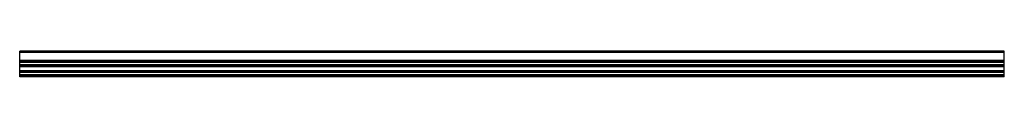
# Model space of a CAD drawing. Header units: millimetres. Extents: x 0 to 2050, y -17 to 36.
import ezdxf

# ---------------------------------------------------------------- set-up
doc = ezdxf.new("R2010")
doc.units = ezdxf.units.MM
doc.header["$LTSCALE"] = 10
doc.linetypes.add('ALLCAD_Strich', pattern=[0.2, 0.15, -0.05])
doc.layers.add('BESCH_KONT_sich_schn_grun_2d', color=10, linetype='Continuous')

msp = doc.modelspace()

# ---------------------------------------------------------------- linework, layer by layer
at = {"layer": 'BESCH_KONT_sich_schn_grun_2d', "linetype": 'ALLCAD_Strich'}
for p, q in [((0, -15.5, -33), (0, 36, -33)), ((2050, 36, -33), (0, 36, -33)), ((0, 33.5, -33), (0, 33.5, -33)), ((0, 33.5, -33), (0, 33.5, -33)), ((0, 33.5, -33), (0, 33.5, -33)), ((0, 33.5, -33), (0, 33.5, -33)), ((0, 33.5, -33), (0, 33.5, -33)), ((0, 33.5, -33), (0, 33.5, -33)), ((0, 33.5, -33), (0, 33.5, -33)), ((0, 33.5, -33), (0, 33.5, -33)), ((0, 33.5, -33), (0, 33.5, -33)), ((0, 33.5, -33), (0, 33.5, -33)), ((0, 33.5, -33), (0, 33.5, -33)), ((0, 33.5, -33), (0, 33.5, -33)), ((0, 33.5, -33), (0, 33.5, -33)), ((0, 33.5, -33), (0, 33.5, -33)), ((0, 33.5, -33), (0, 33.5, -33)), ((0, 33.5, -33), (0, 33.5, -33)), ((0, 33.5, -33), (0, 33.5, -33)), ((0, 33.5, -33), (0, 33.5, -33)), ((0, 33.5, -33), (0, 33.5, -33)), ((0, 33.5, -33), (0, 33.5, -33)), ((0, 33.5, -33), (0, 33.5, -33)), ((0, 33.5, -33), (0, 33.5, -33)), ((0, 33.5, -33), (0, 33.5, -33)), ((0, 33.5, -33), (0, 33.5, -33)), ((0, 33.5, -33), (0, 33.5, -33)), ((0, 33.5, -33), (0, 33.5, -33)), ((0, 33.5, -33), (0, 33.5, -33)), ((0, 33.5, -33), (0, 33.5, -33)), ((0, 33.5, -33), (0, 33.5, -33)), ((2050, 33.5, -33), (0, 33.5, -33)), ((0, 33.5, -33), (0, 33.5, -33)), ((0, 33.5, -33), (0, 33.5, -33)), ((0, 33.5, -33), (0, 33.5, -33)), ((0, 33.5, -33), (0, 33.5, -33)), ((0, 33.5, -33), (0, 33.5, -33)), ((0, 33.5, -33), (0, 33.5, -33)), ((0, 33.5, -33), (0, 33.5, -33)), ((0, 33.5, -33), (0, 33.5, -33)), ((0, 33.5, -33), (0, 33.5, -33)), ((2050, -15.5, -33), (2050, 36, -33)), ((2050, 17, -33), (0, 17, -33)), ((2050, 14.5, -33), (0, 14.5, -33)), ((2050, 12.9, -33), (0, 12.9, -33)), ((2050, 7.5, -33), (0, 7.5, -33)), ((0, 6, -33), (2050, 6, -33)), ((2050, 5.5, -33), (0, 5.5, -33)), ((0, 4.5, -33), (2050, 4.5, -33)), ((0, 4, -33), (2050, 4, -33)), ((0, -4, -33), (2050, -4, -33)), ((2050, -4.5, -33), (0, -4.5, -33)), ((0, -5.5, -33), (2050, -5.5, -33)), ((0, -6, -33), (2050, -6, -33)), ((0, -7.5, -33), (2050, -7.5, -33)), ((2050, -12.9, -33), (0, -12.9, -33)), ((2050, -14.5, -33), (0, -14.5, -33)), ((0, -16.5, -33), (0, -15.5, -33)), ((2050, -15.5, -33), (0, -15.5, -33)), ((0, -17, -33), (0, -16.5, -33)), ((2050, -16.5, -33), (0, -16.5, -33)), ((2050, -17, -33), (0, -17, -33)), ((2050, -16.5, -33), (2050, -15.5, -33)), ((2050, -17, -33), (2050, -16.5, -33))]:
    msp.add_line(p, q, dxfattribs=at)

doc.saveas('drawing.dxf')
